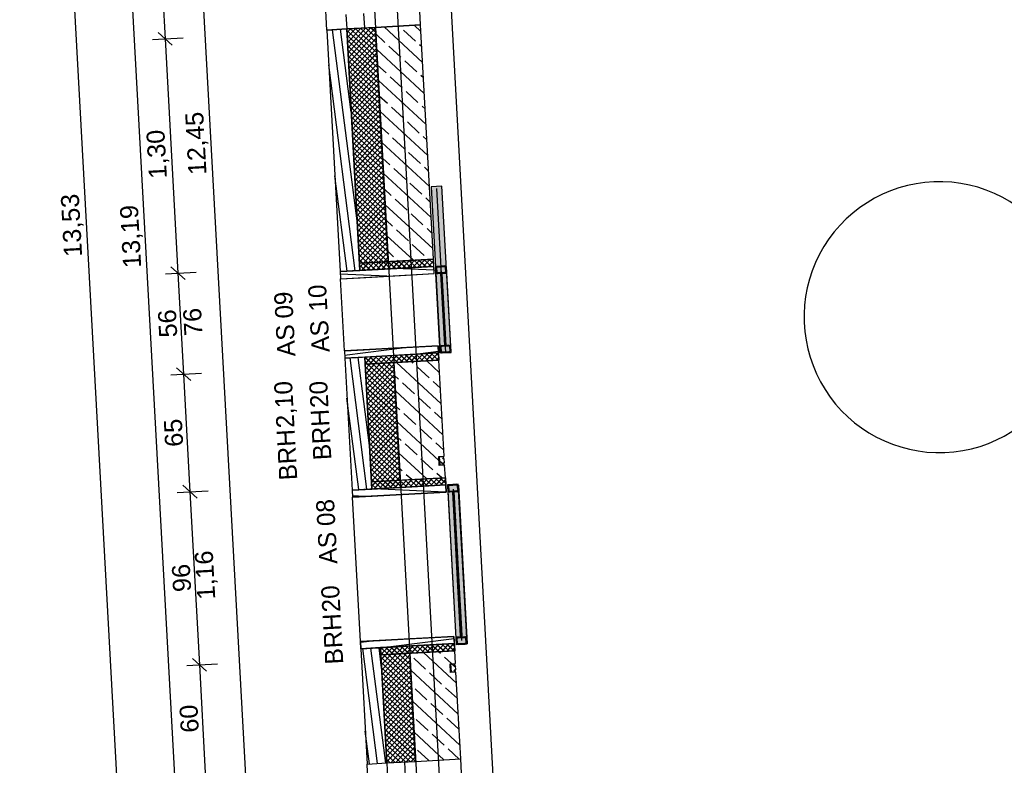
# Model space of a CAD drawing. Extents: x -181 to 1388, y 138 to 979.
# Tile 9 of 82: x 246 to 355, y 585 to 668. Entities that reach past the tile are written whole.
import ezdxf
from ezdxf.lldxf.tags import DXFTag

# ---------------------------------------------------------------- set-up
doc = ezdxf.new("R2010")
doc.units = 0
doc.layers.get('0').update_dxf_attribs({"lineweight": 25})
for name, color, linetype, lineweight, true_color in [('01AFU Allgemein Bemaßung', 7, 'Continuous', 25, 0x848484), ('02 Raster Bemaßung', 7, 'Continuous', 25, 0x848484), ('20 Außenwände', 7, 'Continuous', 25, 0x848484), ('20 Dach Stb-Decke', 7, 'Continuous', 25, 0x848484), ('20 Fundament', 7, 'Continuous', 25, 0x848484), ('20 Platzbedarf Schieber', 7, 'Continuous', 25, 0x848484), ('20 Schieber', 7, 'Continuous', 25, 0x848484), ('A-0', 7, 'Continuous', 25, 0x848484)]:
    doc.layers.add(name, color=color, linetype=linetype, lineweight=lineweight, true_color=true_color)
doc.layers.add('02 Raster Gebäude', color=7, linetype='Continuous', lineweight=25)
doc.styles.get("Standard").update_dxf_attribs({"font": 'arial.ttf'})
tags = doc.linetypes.add('Raster', pattern=[0.2, 0.1, -0.05, 0, -0.05]).pattern_tags.tags
tags[10:11] = [DXFTag(74, 4), DXFTag(75, 0), DXFTag(340, '0'), DXFTag(46, 1.0), DXFTag(50, 0.0), DXFTag(44, 0.0), DXFTag(45, 0.0)]
tags[8:9] = [DXFTag(74, 4), DXFTag(75, 0), DXFTag(340, '0'), DXFTag(46, 1.0), DXFTag(50, 0.0), DXFTag(44, 0.0), DXFTag(45, 0.0)]
tags[6:7] = [DXFTag(74, 4), DXFTag(75, 0), DXFTag(340, '0'), DXFTag(46, 1.0), DXFTag(50, 0.0), DXFTag(44, 0.0), DXFTag(45, 0.0)]
tags[4:5] = [DXFTag(74, 4), DXFTag(75, 0), DXFTag(340, '0'), DXFTag(46, 1.0), DXFTag(50, 0.0), DXFTag(44, 0.0), DXFTag(45, 0.0)]
tags = doc.linetypes.add('Strichlinie eng', pattern=[0.115, 0.075, -0.04]).pattern_tags.tags
tags[6:7] = [DXFTag(74, 4), DXFTag(75, 0), DXFTag(340, '0'), DXFTag(46, 1.0), DXFTag(50, 0.0), DXFTag(44, 0.0), DXFTag(45, 0.0)]
tags[4:5] = [DXFTag(74, 4), DXFTag(75, 0), DXFTag(340, '0'), DXFTag(46, 1.0), DXFTag(50, 0.0), DXFTag(44, 0.0), DXFTag(45, 0.0)]
tags = doc.linetypes.add('Strichpunktx2', pattern=[2, 1, -0.5, 0, -0.5]).pattern_tags.tags
tags[10:11] = [DXFTag(74, 4), DXFTag(75, 0), DXFTag(340, '0'), DXFTag(46, 1.0), DXFTag(50, 0.0), DXFTag(44, 0.0), DXFTag(45, 0.0)]
tags[8:9] = [DXFTag(74, 4), DXFTag(75, 0), DXFTag(340, '0'), DXFTag(46, 1.0), DXFTag(50, 0.0), DXFTag(44, 0.0), DXFTag(45, 0.0)]
tags[6:7] = [DXFTag(74, 4), DXFTag(75, 0), DXFTag(340, '0'), DXFTag(46, 1.0), DXFTag(50, 0.0), DXFTag(44, 0.0), DXFTag(45, 0.0)]
tags[4:5] = [DXFTag(74, 4), DXFTag(75, 0), DXFTag(340, '0'), DXFTag(46, 1.0), DXFTag(50, 0.0), DXFTag(44, 0.0), DXFTag(45, 0.0)]
tags = doc.linetypes.add('Öffnungslinie Tür Fenster', pattern=[0.115, 0.075, -0.04]).pattern_tags.tags
tags[6:7] = [DXFTag(74, 4), DXFTag(75, 0), DXFTag(340, '0'), DXFTag(46, 1.0), DXFTag(50, 0.0), DXFTag(44, 0.0), DXFTag(45, 0.0)]
tags[4:5] = [DXFTag(74, 4), DXFTag(75, 0), DXFTag(340, '0'), DXFTag(46, 1.0), DXFTag(50, 0.0), DXFTag(44, 0.0), DXFTag(45, 0.0)]

# ---------------------------------------------------------------- blocks, each defined once
blk = doc.blocks.new('Referenz-A07F5V09WF')
at = {"layer": '01AFU Allgemein Bemaßung', "lineweight": -2}
for p, q in [((246.26, 780), (261.05, 509.78)), ((267.41, 511.95), (252.99, 775.36)), ((258.56, 735.63), (262.38, 665.74)), ((260.98, 665.66), (264.38, 665.85)), ((263.17, 665.03), (261.59, 666.45)), ((262.38, 665.74), (263.8, 639.78)), ((262.4, 639.7), (265.8, 639.89)), ((264.59, 639.07), (263.01, 640.48)), ((263.8, 639.78), (264.42, 628.59)), ((263.01, 628.52), (266.41, 628.7)), ((265.21, 627.89), (263.63, 629.3)), ((264.42, 628.59), (265.13, 615.57)), ((263.72, 615.5), (267.13, 615.68)), ((265.92, 614.86), (264.34, 616.28)), ((265.13, 615.57), (266.18, 596.4)), ((266.97, 595.69), (265.39, 597.11)), ((264.77, 596.32), (268.17, 596.51)), ((266.18, 596.4), (266.83, 584.42))]:
    blk.add_line(p, q, dxfattribs=at)
at = {"layer": '02 Raster Bemaßung', "lineweight": -2}
blk.add_line((260.64, 778.28), (274.25, 529.66), dxfattribs=at)
at = {"layer": '02 Raster Gebäude', "linetype": 'Raster', "lineweight": -2, "ltscale": 56.250004}
blk.add_line((274.46, 917.89), (311.17, 247.21), dxfattribs=at)
at = {"layer": '20 Außenwände', "lineweight": -2}
for p, q in [((280.3, 666.72), (276.47, 736.61)), ((290.68, 667.29), (286.86, 737.18)), ((282.41, 668.44), (282.5, 666.84)), ((284.49, 666.95), (284.41, 668.55)), ((280.3, 666.72), (282.5, 666.84)), ((283, 657.6), (281.82, 666.8)), ((282.5, 666.84), (284.49, 666.95)), ((282.5, 666.84), (283.92, 640.88)), ((282.52, 666.42), (282.92, 666.86)), ((282.55, 665.85), (283.48, 666.89)), ((282.58, 665.29), (284.05, 666.92)), ((282.61, 664.72), (284.61, 666.95)), ((282.64, 664.16), (285.18, 666.99)), ((282.67, 663.59), (285.69, 666.96)), ((282.89, 666.86), (285.84, 664.21)), ((283.45, 666.89), (285.81, 664.77)), ((284.02, 666.92), (285.78, 665.34)), ((284.49, 666.95), (285.69, 667.01)), ((284.58, 666.95), (285.75, 665.9)), ((285.15, 666.98), (285.72, 666.47)), ((285.69, 667.01), (290.68, 667.29)), ((285.69, 667.01), (287.11, 641.05)), ((290.91, 663.13), (286.65, 667.07)), ((288.36, 667.11), (288.32, 667.16)), ((290.72, 666.57), (289.99, 667.25)), ((292.1, 641.33), (290.68, 667.29)), ((280.3, 666.72), (281.76, 639.96)), ((283.68, 645.29), (280.92, 666.75)), ((282.51, 666.67), (285.88, 663.64)), ((282.54, 666.1), (285.91, 663.08)), ((282.7, 663.03), (285.72, 666.4)), ((282.74, 662.46), (285.76, 665.83)), ((286.74, 665.35), (285.73, 666.28)), ((290.13, 665.49), (288.81, 666.71)), ((282.57, 665.54), (285.94, 662.52)), ((282.6, 664.97), (285.97, 661.95)), ((282.77, 661.9), (285.79, 665.27)), ((282.8, 661.33), (285.82, 664.7)), ((288.5, 663.72), (287.18, 664.94)), ((290.82, 664.85), (290.57, 665.08)), ((282.63, 664.41), (286, 661.39)), ((282.66, 663.84), (286.03, 660.82)), ((282.83, 660.77), (285.85, 664.14)), ((282.86, 660.2), (285.88, 663.57)), ((291.1, 659.7), (285.83, 664.56)), ((283.44, 640.05), (280.51, 662.87)), ((282.69, 663.28), (286.06, 660.26)), ((282.72, 662.71), (286.09, 659.69)), ((282.89, 659.64), (285.91, 663.01)), ((282.92, 659.07), (285.94, 662.44)), ((286.88, 661.96), (285.92, 662.84)), ((290.27, 662.1), (288.94, 663.32)), ((282.75, 662.15), (286.12, 659.13)), ((282.78, 661.58), (286.15, 658.56)), ((282.95, 658.51), (285.97, 661.88)), ((282.98, 657.94), (286, 661.31)), ((288.64, 660.33), (287.32, 661.55)), ((291.01, 661.41), (290.71, 661.69)), ((282.81, 661.02), (286.18, 658)), ((282.85, 660.45), (286.22, 657.43)), ((283.01, 657.38), (286.03, 660.75)), ((291.29, 656.26), (286.01, 661.12)), ((282.88, 659.89), (286.25, 656.87)), ((282.91, 659.32), (286.28, 656.3)), ((283.04, 656.81), (286.06, 660.18)), ((283.08, 656.25), (286.1, 659.62)), ((287.01, 658.57), (286.11, 659.4)), ((290.4, 658.7), (289.08, 659.92)), ((282.94, 658.76), (286.31, 655.74)), ((282.97, 658.19), (286.34, 655.17)), ((283.11, 655.68), (286.13, 659.05)), ((283.14, 655.12), (286.16, 658.49)), ((288.78, 656.94), (287.45, 658.16)), ((291.19, 657.98), (290.85, 658.3)), ((283, 657.63), (286.37, 654.61)), ((283.03, 657.06), (286.4, 654.04)), ((283.17, 654.55), (286.19, 657.93)), ((283.2, 653.99), (286.22, 657.36)), ((291.48, 652.82), (286.2, 657.68)), ((283.06, 656.5), (286.43, 653.48)), ((283.09, 655.93), (286.46, 652.91)), ((283.23, 653.43), (286.25, 656.8)), ((283.26, 652.86), (286.28, 656.23)), ((287.15, 655.18), (286.3, 655.96)), ((290.54, 655.31), (289.22, 656.53)), ((283.12, 655.37), (286.49, 652.35)), ((283.15, 654.8), (286.52, 651.78)), ((283.29, 652.3), (286.31, 655.67)), ((283.32, 651.73), (286.34, 655.1)), ((288.91, 653.55), (287.59, 654.77)), ((291.38, 654.54), (290.98, 654.91)), ((283.19, 654.24), (286.56, 651.22)), ((283.22, 653.67), (286.59, 650.65)), ((283.35, 651.17), (286.37, 654.54)), ((283.38, 650.6), (286.41, 653.97)), ((291.66, 649.38), (286.39, 654.24)), ((283.25, 653.11), (286.62, 650.09)), ((283.42, 650.04), (286.44, 653.41)), ((283.45, 649.47), (286.47, 652.84)), ((290.68, 651.92), (289.36, 653.14)), ((283.28, 652.54), (286.65, 649.52)), ((283.31, 651.98), (286.68, 648.96)), ((283.48, 648.91), (286.5, 652.28)), ((283.51, 648.34), (286.53, 651.71)), ((287.29, 651.78), (286.48, 652.53)), ((291.57, 651.1), (291.12, 651.52)), ((282.54, 640), (281.18, 650.56)), ((283.34, 651.41), (286.71, 648.39)), ((283.37, 650.85), (286.74, 647.83)), ((283.54, 647.78), (286.56, 651.15)), ((283.57, 647.21), (286.59, 650.58)), ((291.85, 645.94), (286.58, 650.81)), ((289.05, 650.16), (287.73, 651.38)), ((283.4, 650.28), (286.77, 647.26)), ((283.43, 649.72), (286.8, 646.7)), ((283.6, 646.65), (286.62, 650.02)), ((283.63, 646.08), (286.65, 649.45)), ((290.82, 648.53), (289.49, 649.75)), ((283.46, 649.16), (286.83, 646.13)), ((283.49, 648.59), (286.86, 645.57)), ((283.66, 645.52), (286.68, 648.89)), ((283.69, 644.95), (286.71, 648.32)), ((287.43, 648.39), (286.67, 649.09)), ((283.53, 648.03), (286.9, 645.01)), ((283.56, 647.46), (286.93, 644.44)), ((283.72, 644.39), (286.75, 647.76)), ((283.76, 643.82), (286.78, 647.19)), ((292.04, 642.51), (286.77, 647.37)), ((289.19, 646.77), (287.87, 647.99)), ((291.76, 647.66), (291.26, 648.12)), ((283.59, 646.9), (286.96, 643.88)), ((283.62, 646.33), (286.99, 643.31)), ((283.79, 643.26), (286.81, 646.63)), ((283.82, 642.69), (286.84, 646.06)), ((290.95, 645.14), (289.63, 646.36)), ((283.65, 645.77), (287.02, 642.75)), ((283.68, 645.2), (287.05, 642.18)), ((283.85, 642.13), (286.87, 645.5)), ((283.88, 641.56), (286.9, 644.93)), ((287.56, 645), (286.86, 645.65)), ((283.71, 644.64), (287.08, 641.62)), ((283.74, 644.07), (287.11, 641.05)), ((283.91, 641), (286.93, 644.37)), ((289.91, 641.21), (286.95, 643.93)), ((289.33, 643.37), (288, 644.6)), ((291.95, 644.22), (291.4, 644.73)), ((283.77, 643.51), (286.55, 641.02)), ((283.8, 642.94), (285.98, 640.99)), ((284.36, 640.9), (286.96, 643.8)), ((284.93, 640.93), (286.99, 643.24)), ((291.09, 641.75), (289.77, 642.97)), ((283.83, 642.38), (285.42, 640.96)), ((283.87, 641.81), (284.85, 640.93)), ((285.49, 640.96), (287.02, 642.67)), ((286.06, 640.99), (287.05, 642.11)), ((287.7, 641.61), (287.05, 642.21)), ((283.9, 641.25), (284.29, 640.9)), ((283.93, 640.68), (284.56, 640.11)), ((283.93, 640.68), (284.56, 640.11)), ((283.94, 640.43), (284.36, 640.9)), ((283.94, 640.43), (284.36, 640.9)), ((284.17, 640.09), (284.93, 640.93)), ((284.17, 640.09), (284.93, 640.93)), ((284.29, 640.9), (285.13, 640.14)), ((284.29, 640.9), (285.13, 640.14)), ((284.74, 640.12), (285.49, 640.96)), ((284.74, 640.12), (285.49, 640.96)), ((284.85, 640.93), (285.69, 640.17)), ((284.85, 640.93), (285.69, 640.17)), ((285.3, 640.15), (286.06, 640.99)), ((285.3, 640.15), (286.06, 640.99)), ((285.42, 640.96), (286.26, 640.2)), ((285.42, 640.96), (286.26, 640.2)), ((285.86, 640.18), (286.62, 641.03)), ((285.86, 640.18), (286.62, 641.03)), ((285.98, 640.99), (286.82, 640.24)), ((285.98, 640.99), (286.82, 640.24)), ((286.43, 640.21), (287.18, 641.06)), ((286.43, 640.21), (287.18, 641.06)), ((286.55, 641.02), (287.39, 640.27)), ((286.55, 641.02), (287.39, 640.27)), ((286.62, 641.03), (287.09, 641.54)), ((286.99, 640.24), (287.75, 641.09)), ((286.99, 640.24), (287.75, 641.09)), ((287.11, 641.05), (287.95, 640.3)), ((287.11, 641.05), (287.95, 640.3)), ((287.56, 640.28), (288.31, 641.12)), ((287.56, 640.28), (288.31, 641.12)), ((287.68, 641.08), (288.52, 640.33)), ((287.68, 641.08), (288.52, 640.33)), ((288.12, 640.31), (288.88, 641.15)), ((288.12, 640.31), (288.88, 641.15)), ((288.24, 641.11), (288.14, 641.2)), ((288.24, 641.11), (289.08, 640.36)), ((288.24, 641.11), (289.08, 640.36)), ((288.69, 640.34), (289.44, 641.18)), ((288.69, 640.34), (289.44, 641.18)), ((288.81, 641.15), (289.65, 640.39)), ((288.81, 641.15), (289.65, 640.39)), ((289.25, 640.37), (290.01, 641.21)), ((289.25, 640.37), (290.01, 641.21)), ((289.37, 641.18), (290.21, 640.42)), ((289.37, 641.18), (290.21, 640.42)), ((289.82, 640.4), (290.57, 641.24)), ((289.82, 640.4), (290.57, 641.24)), ((289.94, 641.21), (290.78, 640.45)), ((289.94, 641.21), (290.78, 640.45)), ((290.38, 640.43), (291.14, 641.27)), ((290.38, 640.43), (291.14, 641.27)), ((290.5, 641.24), (291.34, 640.48)), ((290.5, 641.24), (291.34, 640.48)), ((290.95, 640.46), (291.7, 641.3)), ((290.95, 640.46), (291.7, 641.3)), ((291.07, 641.27), (291.91, 640.51)), ((291.07, 641.27), (291.91, 640.51)), ((291.51, 640.49), (292.11, 641.16)), ((291.51, 640.49), (292.11, 641.16)), ((291.58, 641.3), (291.53, 641.34)), ((291.63, 641.3), (292.13, 640.85)), ((291.63, 641.3), (292.13, 640.85)), ((292.08, 640.52), (292.14, 640.6)), ((292.08, 640.52), (292.14, 640.6)), ((292.19, 639.73), (292.1, 641.33)), ((286.94, 639.44), (281.78, 639.68)), ((286.94, 639.44), (281.78, 639.68)), ((283.96, 640.12), (284, 640.08)), ((283.96, 640.12), (284, 640.08)), ((287.2, 639.45), (292.19, 639.73)), ((292.17, 640.1), (287.92, 640.3)), ((292.17, 640.1), (287.92, 640.3)), ((281.81, 639.16), (284, 639.28)), ((282.25, 631.17), (281.81, 639.16)), ((284, 639.28), (287.2, 639.45)), ((282.25, 631.17), (284.44, 631.29)), ((289.23, 631.55), (282.27, 630.66)), ((289.23, 631.55), (282.27, 630.66)), ((284.44, 631.29), (287.64, 631.47)), ((287.64, 631.47), (292.63, 631.74)), ((288.48, 629.91), (289.23, 630.75)), ((288.48, 629.91), (289.23, 630.75)), ((289.04, 629.94), (289.8, 630.78)), ((289.04, 629.94), (289.8, 630.78)), ((289.59, 630.77), (290.43, 630.02)), ((289.59, 630.77), (290.43, 630.02)), ((289.6, 629.97), (290.36, 630.81)), ((289.6, 629.97), (290.36, 630.81)), ((290.16, 630.8), (291, 630.05)), ((290.16, 630.8), (291, 630.05)), ((290.17, 630), (290.92, 630.85)), ((290.17, 630), (290.92, 630.85)), ((292.67, 631.09), (290.67, 630.83)), ((292.67, 631.09), (290.67, 630.83)), ((290.72, 630.83), (291.56, 630.08)), ((290.72, 630.83), (291.56, 630.08)), ((290.73, 630.03), (291.49, 630.88)), ((290.73, 630.03), (291.49, 630.88)), ((291.29, 630.87), (292.13, 630.11)), ((291.29, 630.87), (292.13, 630.11)), ((291.3, 630.06), (292.05, 630.91)), ((291.3, 630.06), (292.05, 630.91)), ((291.85, 630.9), (292.69, 630.14)), ((291.85, 630.9), (292.69, 630.14)), ((291.86, 630.1), (292.62, 630.94)), ((291.86, 630.1), (292.62, 630.94)), ((292.42, 630.93), (292.69, 630.68)), ((292.42, 630.93), (292.69, 630.68)), ((292.63, 631.74), (292.72, 630.14)), ((282.29, 630.37), (283.09, 615.75)), ((284.74, 615.84), (282.87, 630.4)), ((285.02, 620.68), (283.77, 630.45)), ((284.5, 630.27), (284.71, 630.51)), ((284.5, 630.27), (284.71, 630.51)), ((284.51, 630.49), (285.35, 629.74)), ((284.51, 630.49), (285.35, 629.74)), ((284.52, 629.95), (284.79, 629.71)), ((284.52, 629.95), (284.79, 629.71)), ((284.53, 629.7), (285.28, 630.54)), ((284.53, 629.7), (285.28, 630.54)), ((284.53, 629.69), (285.24, 616.67)), ((284.56, 629.14), (285.09, 629.72)), ((284.59, 628.57), (285.65, 629.76)), ((284.62, 628.01), (286.22, 629.79)), ((284.65, 627.44), (286.78, 629.82)), ((284.68, 626.88), (287.35, 629.85)), ((284.71, 626.31), (287.73, 629.68)), ((284.79, 629.71), (287.89, 626.93)), ((285.07, 630.53), (285.92, 629.77)), ((285.07, 630.53), (285.92, 629.77)), ((285.09, 629.72), (285.84, 630.57)), ((285.09, 629.72), (285.84, 630.57)), ((285.35, 629.74), (287.85, 627.5)), ((285.64, 630.56), (286.48, 629.8)), ((285.64, 630.56), (286.48, 629.8)), ((285.65, 629.76), (286.41, 630.6)), ((285.65, 629.76), (286.41, 630.6)), ((285.92, 629.77), (287.82, 628.06)), ((286.2, 630.59), (287.04, 629.83)), ((286.2, 630.59), (287.04, 629.83)), ((286.22, 629.79), (286.97, 630.63)), ((286.22, 629.79), (286.97, 630.63)), ((286.48, 629.8), (287.79, 628.62)), ((286.77, 630.62), (287.61, 629.86)), ((286.77, 630.62), (287.61, 629.86)), ((286.78, 629.82), (287.54, 630.66)), ((286.78, 629.82), (287.54, 630.66)), ((287.04, 629.83), (287.76, 629.19)), ((287.33, 630.65), (288.17, 629.89)), ((287.33, 630.65), (288.17, 629.89)), ((287.35, 629.85), (288.1, 630.69)), ((287.35, 629.85), (288.1, 630.69)), ((287.61, 629.86), (287.73, 629.75)), ((287.72, 629.87), (288.44, 616.85)), ((287.9, 630.68), (288.74, 629.92)), ((287.9, 630.68), (288.74, 629.92)), ((287.91, 629.88), (288.67, 630.72)), ((287.91, 629.88), (288.67, 630.72)), ((292.98, 625.31), (288.02, 629.89)), ((288.46, 630.71), (289.3, 629.96)), ((288.46, 630.71), (289.3, 629.96)), ((289.03, 630.74), (289.87, 629.99)), ((289.03, 630.74), (289.87, 629.99)), ((289.88, 629.81), (289.7, 629.98)), ((292.79, 628.75), (291.37, 630.07)), ((292.43, 630.13), (292.7, 630.43)), ((292.43, 630.13), (292.7, 630.43)), ((293.3, 619.5), (292.72, 630.14)), ((284.55, 629.39), (287.92, 626.37)), ((284.58, 628.82), (287.95, 625.8)), ((284.75, 625.75), (287.77, 629.12)), ((291.64, 628.18), (290.32, 629.4)), ((284.61, 628.26), (287.98, 625.24)), ((284.64, 627.69), (288.01, 624.67)), ((284.78, 625.18), (287.8, 628.55)), ((284.81, 624.62), (287.83, 627.99)), ((288.25, 628.05), (287.8, 628.46)), ((290.01, 626.42), (288.69, 627.64)), ((292.89, 627.03), (292.08, 627.78)), ((284.67, 627.13), (288.04, 624.11)), ((284.7, 626.56), (288.07, 623.54)), ((284.84, 624.05), (287.86, 627.42)), ((284.87, 623.49), (287.89, 626.86)), ((293.17, 621.88), (287.9, 626.74)), ((283.84, 615.8), (282.53, 625.95)), ((284.73, 626), (288.1, 622.98)), ((284.76, 625.43), (288.13, 622.41)), ((284.9, 622.92), (287.92, 626.29)), ((284.93, 622.36), (287.95, 625.73)), ((291.78, 624.79), (290.46, 626.01)), ((284.79, 624.87), (288.16, 621.85)), ((284.82, 624.3), (288.19, 621.28)), ((284.96, 621.79), (287.98, 625.16)), ((284.99, 621.23), (288.01, 624.6)), ((288.39, 624.65), (287.99, 625.02)), ((290.15, 623.03), (288.83, 624.25)), ((293.08, 623.6), (292.22, 624.38)), ((284.86, 623.74), (288.23, 620.72)), ((284.89, 623.17), (288.26, 620.15)), ((285.02, 620.66), (288.04, 624.03)), ((285.05, 620.1), (288.07, 623.47)), ((292.72, 619.02), (288.08, 623.3)), ((284.92, 622.61), (288.29, 619.59)), ((284.95, 622.04), (288.32, 619.02)), ((285.09, 619.53), (288.11, 622.9)), ((285.12, 618.97), (288.14, 622.34)), ((291.92, 621.4), (290.59, 622.62)), ((284.98, 621.48), (288.35, 618.46)), ((285.15, 618.41), (288.17, 621.78)), ((285.18, 617.84), (288.2, 621.21)), ((288.52, 621.26), (288.18, 621.58)), ((293.26, 620.16), (292.36, 620.99)), ((285.01, 620.91), (288.38, 617.89)), ((285.04, 620.35), (288.41, 617.33)), ((285.21, 617.28), (288.23, 620.65)), ((285.24, 616.71), (288.26, 620.08)), ((291.37, 617.01), (288.27, 619.86)), ((290.29, 619.64), (288.97, 620.86)), ((285.07, 619.78), (288.35, 616.84)), ((285.1, 619.22), (287.79, 616.81)), ((285.77, 616.7), (288.29, 619.52)), ((286.33, 616.73), (288.32, 618.95)), ((292.05, 618.01), (290.73, 619.23)), ((293.21, 618.57), (292.79, 618.96)), ((293.34, 618.78), (293.31, 619.23)), ((285.13, 618.65), (287.22, 616.78)), ((285.16, 618.09), (286.66, 616.75)), ((286.9, 616.76), (288.35, 618.39)), ((287.46, 616.8), (288.38, 617.82)), ((288.66, 617.87), (288.37, 618.14)), ((293.36, 618.44), (293.27, 618.52)), ((293.43, 617.12), (293.35, 618.52)), ((285.2, 617.52), (286.09, 616.72)), ((285.23, 616.96), (285.53, 616.69)), ((285.24, 616.67), (288.44, 616.85)), ((285.24, 616.67), (285.29, 615.87)), ((285.27, 616.15), (285.77, 616.7)), ((285.53, 616.69), (286.37, 615.93)), ((285.58, 615.89), (286.33, 616.73)), ((286.09, 616.72), (286.94, 615.96)), ((286.14, 615.92), (286.9, 616.76)), ((286.66, 616.75), (287.5, 616)), ((286.71, 615.95), (287.46, 616.8)), ((287.22, 616.78), (288.06, 616.03)), ((287.27, 615.98), (288.03, 616.83)), ((287.79, 616.81), (288.63, 616.06)), ((287.84, 616.01), (288.59, 616.86)), ((288.03, 616.83), (288.41, 617.26)), ((288.35, 616.84), (289.19, 616.09)), ((288.4, 616.05), (289.16, 616.89)), ((288.44, 616.85), (293.43, 617.12)), ((288.92, 616.87), (289.76, 616.12)), ((288.97, 616.08), (289.72, 616.92)), ((289.7, 616.92), (289.1, 617.46)), ((289.48, 616.91), (290.32, 616.15)), ((289.53, 616.11), (290.29, 616.95)), ((290.05, 616.94), (290.89, 616.18)), ((290.1, 616.14), (290.85, 616.98)), ((290.61, 616.97), (291.45, 616.21)), ((290.66, 616.17), (291.42, 617.01)), ((291.18, 617), (292.02, 616.24)), ((291.23, 616.2), (291.98, 617.04)), ((291.74, 617.03), (292.58, 616.27)), ((291.79, 616.23), (292.55, 617.07)), ((292.31, 617.06), (293.15, 616.31)), ((292.36, 616.26), (293.11, 617.1)), ((293.04, 617.1), (292.49, 617.6)), ((292.87, 617.09), (293.46, 616.56)), ((292.92, 616.29), (293.44, 616.87)), ((293.43, 617.12), (293.47, 616.32)), ((293.52, 615.52), (293.43, 617.12)), ((283.09, 615.75), (283.13, 614.96)), ((293.52, 615.52), (283.13, 614.96)), ((285.26, 616.39), (285.81, 615.9)), ((293.47, 616.32), (285.29, 615.87)), ((293.4, 615.52), (285.51, 615.89)), ((288.52, 615.25), (293.52, 615.52)), ((293.47, 616.32), (293.52, 615.52)), ((284.52, 615.03), (283.12, 615.1)), ((283.13, 614.96), (285.33, 615.08)), ((285.33, 615.08), (288.52, 615.25)), ((294.39, 599.55), (284.01, 598.98)), ((284.01, 598.98), (286.2, 599.1)), ((286.2, 599.1), (289.4, 599.27)), ((294.41, 599.29), (287.11, 598.35)), ((289.4, 599.27), (294.39, 599.55)), ((294.39, 599.55), (294.48, 597.95)), ((294.44, 598.75), (294.39, 599.55)), ((285.67, 599.07), (284.01, 598.86)), ((284.05, 598.18), (284.01, 598.98)), ((284.05, 598.18), (284.75, 585.4)), ((285.92, 585.46), (284.28, 598.19)), ((286.82, 585.51), (285.18, 598.24)), ((286.37, 596.07), (286.08, 598.29)), ((294.44, 598.75), (286.25, 598.3)), ((286.29, 597.5), (286.25, 598.3)), ((286.26, 598.07), (286.48, 598.31)), ((286.27, 598.3), (287.11, 597.55)), ((286.29, 597.51), (287.04, 598.34)), ((286.83, 598.33), (287.67, 597.58)), ((286.85, 597.53), (287.61, 598.38)), ((287.4, 598.36), (288.24, 597.61)), ((287.42, 597.56), (288.17, 598.41)), ((287.96, 598.39), (288.8, 597.64)), ((287.98, 597.59), (288.74, 598.44)), ((288.53, 598.43), (289.37, 597.67)), ((288.55, 597.63), (289.3, 598.47)), ((289.09, 598.46), (289.93, 597.7)), ((289.11, 597.66), (289.87, 598.5)), ((289.66, 598.49), (290.5, 597.73)), ((289.68, 597.69), (290.43, 598.53)), ((290.22, 598.52), (291.06, 597.76)), ((290.24, 597.72), (291, 598.56)), ((290.78, 598.55), (291.63, 597.79)), ((290.81, 597.75), (291.56, 598.59)), ((291.35, 598.58), (292.19, 597.83)), ((291.37, 597.78), (292.13, 598.62)), ((291.91, 598.61), (292.76, 597.86)), ((291.94, 597.81), (292.69, 598.65)), ((292.48, 598.64), (293.32, 597.89)), ((292.5, 597.84), (293.26, 598.68)), ((293.04, 598.67), (293.89, 597.92)), ((293.07, 597.87), (293.82, 598.72)), ((293.61, 598.7), (294.45, 597.95)), ((293.63, 597.9), (294.39, 598.75)), ((294.17, 598.73), (294.45, 598.49)), ((294.2, 597.93), (294.46, 598.23)), ((294.48, 597.95), (294.44, 598.75)), ((286.28, 597.75), (286.54, 597.52)), ((286.29, 597.5), (289.49, 597.68)), ((286.29, 597.5), (286.95, 585.52)), ((286.31, 597.19), (289.68, 594.17)), ((286.32, 596.94), (286.85, 597.53)), ((286.35, 596.38), (287.42, 597.56)), ((286.38, 595.81), (287.98, 597.59)), ((286.41, 595.25), (288.55, 597.63)), ((286.45, 594.68), (289.11, 597.66)), ((286.48, 594.12), (289.5, 597.49)), ((286.51, 593.55), (289.53, 596.92)), ((286.54, 597.52), (289.65, 594.73)), ((287.11, 597.55), (289.62, 595.3)), ((287.67, 597.58), (289.59, 595.86)), ((288.24, 597.61), (289.55, 596.43)), ((288.8, 597.64), (289.52, 596.99)), ((289.37, 597.67), (289.49, 597.56)), ((289.49, 597.68), (294.48, 597.95)), ((289.49, 597.68), (290.14, 585.7)), ((291.25, 595.9), (289.93, 597.12)), ((294.67, 594.37), (291, 597.76)), ((292.88, 597.66), (292.67, 597.85)), ((294.11, 596.53), (293.32, 597.25)), ((294.49, 597.81), (294.34, 597.94)), ((294.56, 596.55), (294.48, 597.95)), ((286.34, 596.63), (289.71, 593.6)), ((286.37, 596.06), (289.74, 593.04)), ((286.54, 592.99), (289.56, 596.36)), ((294.58, 596.09), (294.16, 596.47)), ((294.59, 595.84), (294.57, 596.29)), ((286.4, 595.5), (289.77, 592.48)), ((286.43, 594.93), (289.8, 591.91)), ((286.57, 592.42), (289.59, 595.79)), ((286.6, 591.86), (289.62, 595.23)), ((294.86, 590.93), (289.59, 595.8)), ((293.02, 594.27), (291.69, 595.49)), ((295.13, 585.97), (294.61, 595.57)), ((286.46, 594.37), (289.83, 591.35)), ((286.49, 593.8), (289.86, 590.78)), ((286.63, 591.29), (289.65, 594.66)), ((286.66, 590.73), (289.68, 594.1)), ((291.39, 592.5), (290.07, 593.73)), ((294.77, 592.65), (293.46, 593.86)), ((286.52, 593.24), (289.89, 590.22)), ((286.56, 592.67), (289.93, 589.65)), ((286.69, 590.16), (289.71, 593.53)), ((286.72, 589.6), (289.74, 592.97)), ((286.59, 592.11), (289.96, 589.09)), ((286.62, 591.54), (289.99, 588.52)), ((286.75, 589.03), (289.78, 592.4)), ((286.79, 588.47), (289.81, 591.84)), ((295.05, 587.5), (289.78, 592.36)), ((293.15, 590.88), (291.83, 592.1)), ((286.65, 590.98), (290.02, 587.96)), ((286.68, 590.41), (290.05, 587.39)), ((286.82, 587.9), (289.84, 591.27)), ((286.85, 587.34), (289.87, 590.71)), ((294.92, 589.25), (293.59, 590.47)), ((286.71, 589.85), (290.08, 586.83)), ((286.74, 589.28), (290.11, 586.26)), ((286.88, 586.77), (289.9, 590.14)), ((286.91, 586.21), (289.93, 589.58)), ((291.53, 589.11), (290.2, 590.33)), ((285.02, 585.41), (284.55, 589.04)), ((286.77, 588.72), (290.14, 585.7)), ((286.94, 585.64), (289.96, 589.01)), ((287.39, 585.54), (289.99, 588.45)), ((293.28, 585.87), (289.97, 588.92)), ((293.29, 587.49), (291.97, 588.71)), ((286.8, 588.15), (289.58, 585.66)), ((286.83, 587.59), (289.01, 585.63)), ((287.95, 585.58), (290.02, 587.88)), ((288.52, 585.61), (290.05, 587.32)), ((286.86, 587.02), (288.45, 585.6)), ((286.9, 586.46), (287.88, 585.57)), ((289.08, 585.64), (290.08, 586.76)), ((289.65, 585.67), (290.12, 586.19)), ((291.61, 585.78), (290.34, 586.94)), ((294.95, 585.96), (293.73, 587.08)), ((284.75, 585.4), (286.95, 585.52)), ((286.94, 545.46), (284.75, 585.4)), ((286.93, 585.89), (287.32, 585.54)), ((286.95, 585.52), (288.94, 585.63)), ((286.95, 585.52), (287.03, 583.92)), ((288.94, 585.63), (290.14, 585.7)), ((289.03, 584.03), (288.94, 585.63)), ((290.14, 585.7), (295.13, 585.97)), ((297.32, 546.03), (295.13, 585.97))]:
    blk.add_line(p, q, dxfattribs=at)
at = {"layer": '20 Außenwände', "linetype": 'Öffnungslinie Tür Fenster', "lineweight": -2, "ltscale": 56.250004}
for p, q in [((292.19, 639.73), (292.1, 641.33)), ((287.2, 639.45), (292.19, 639.73)), ((281.81, 639.16), (284, 639.28)), ((284, 639.28), (287.2, 639.45)), ((282.25, 631.17), (284.44, 631.29)), ((284.44, 631.29), (287.64, 631.47)), ((287.64, 631.47), (292.63, 631.74)), ((292.63, 631.74), (292.72, 630.14)), ((293.52, 615.52), (293.43, 617.12)), ((288.52, 615.25), (293.52, 615.52)), ((283.13, 614.96), (285.33, 615.08)), ((285.33, 615.08), (288.52, 615.25)), ((284.01, 598.98), (286.2, 599.1)), ((286.2, 599.1), (289.4, 599.27)), ((289.4, 599.27), (294.39, 599.55)), ((294.39, 599.55), (294.48, 597.95))]:
    blk.add_line(p, q, dxfattribs=at)
at = {"layer": '20 Außenwände', "linetype": 'Öffnungslinie Tür Fenster', "lineweight": -2, "ltscale": 109.375}
for p, q in [((282.25, 631.17), (281.81, 639.16)), ((284.01, 598.98), (283.13, 614.96))]:
    blk.add_line(p, q, dxfattribs=at)
at = {"layer": '20 Dach Stb-Decke', "linetype": 'Öffnungslinie Tür Fenster', "lineweight": -2, "ltscale": 56.250004}
blk.add_line((279.41, 781.81), (294.2, 511.59), dxfattribs=at)
for major_axis in [(-0.61, 14.99), (0.61, -14.99)]:
    blk.add_ellipse((348.19, 634.91), major_axis=major_axis, ratio=1, start_param=0, end_param=3.141593, dxfattribs=at)
at = {"layer": '20 Fundament', "linetype": 'Öffnungslinie Tür Fenster', "lineweight": -2, "ltscale": 56.250004}
blk.add_line((302.52, 515.15), (288.36, 773.79), dxfattribs=at)
at = {"layer": '20 Platzbedarf Schieber', "linetype": 'Strichlinie eng', "lineweight": -2, "ltscale": 56.250004}
for p, q in [((293.06, 649.41), (291.87, 649.35)), ((291.87, 649.35), (292.87, 630.94)), ((294.07, 631), (293.06, 649.41)), ((292.87, 630.94), (294.07, 631)), ((294.87, 616.4), (293.67, 616.34)), ((293.67, 616.34), (294.64, 598.65)), ((295.84, 598.71), (294.87, 616.4)), ((294.64, 598.65), (295.84, 598.71))]:
    blk.add_line(p, q, dxfattribs=at)
at = {"layer": '20 Platzbedarf Schieber', "lineweight": -2}
for points in [[(292.87, 630.94), (291.87, 649.35), (292.87, 649.4)], [(292.87, 630.94), (291.87, 649.35), (292.87, 649.4)], [(293.06, 630.95), (292.87, 649.4), (293.06, 649.41)], [(293.06, 630.95), (292.87, 649.4), (293.06, 649.41)], [(292.87, 630.94), (292.87, 649.4), (293.06, 630.95)], [(292.87, 630.94), (292.87, 649.4), (293.06, 630.95)], [(293.06, 630.95), (293.06, 649.41), (294.07, 631)], [(293.06, 630.95), (293.06, 649.41), (294.07, 631)], [(294.64, 598.65), (293.67, 616.34), (294.64, 616.39)], [(294.87, 598.66), (294.64, 616.39), (294.87, 616.4)], [(294.64, 598.65), (294.64, 616.39), (294.87, 598.66)], [(294.87, 598.66), (294.87, 616.4), (295.84, 598.71)]]:
    blk.add_solid(points, dxfattribs=at)
at = {"layer": '20 Schieber', "linetype": 'Strichpunktx2', "lineweight": -2, "ltscale": 56.250004}
for p, q in [((293.47, 630.97), (292.48, 649.17)), ((293.45, 631.37), (292.98, 640.06)), ((294.3, 615.85), (295.22, 599.08))]:
    blk.add_line(p, q, dxfattribs=at)
at = {"layer": '20 Schieber', "lineweight": -2}
for p, q in [((293.35, 640.58), (292.55, 640.53)), ((293.55, 640.49), (292.35, 640.42)), ((292.87, 630.94), (292.35, 640.42)), ((292.36, 640.32), (292.38, 639.92)), ((292.46, 640.33), (292.48, 639.93)), ((293.35, 640.48), (292.55, 640.43)), ((292.59, 639.84), (293.39, 639.88)), ((292.59, 639.74), (293.39, 639.78)), ((293.09, 639.76), (292.89, 639.75)), ((292.89, 639.75), (293.33, 631.76)), ((293.53, 631.78), (293.09, 639.76)), ((293.48, 639.98), (293.46, 640.38)), ((294.07, 631), (293.55, 640.49)), ((293.58, 639.99), (293.56, 640.39)), ((292.84, 631.54), (292.86, 631.14)), ((292.87, 630.94), (294.07, 631)), ((292.94, 631.54), (292.96, 631.14)), ((293.83, 631.79), (293.03, 631.75)), ((293.83, 631.69), (293.04, 631.65)), ((293.07, 631.05), (293.87, 631.09)), ((293.07, 630.95), (293.87, 630.99)), ((293.33, 631.76), (293.53, 631.78)), ((293.96, 631.2), (293.94, 631.6)), ((294.06, 631.2), (294.04, 631.6)), ((294.88, 616.29), (293.68, 616.22)), ((293.68, 616.22), (294.64, 598.65)), ((293.68, 616.14), (293.71, 615.74)), ((293.78, 616.14), (293.81, 615.74)), ((294.67, 616.39), (293.87, 616.35)), ((294.68, 616.29), (293.88, 616.25)), ((293.91, 615.65), (294.71, 615.69)), ((293.92, 615.55), (294.72, 615.59)), ((294.42, 615.58), (294.22, 615.57)), ((294.22, 615.57), (295.09, 599.59)), ((295.29, 599.6), (294.42, 615.58)), ((294.8, 615.8), (294.78, 616.2)), ((294.88, 616.29), (295.84, 598.71)), ((294.9, 615.8), (294.88, 616.2)), ((294.43, 615.28), (294.24, 615.07)), ((294.47, 614.58), (294.28, 614.38)), ((294.55, 613.19), (294.36, 612.98)), ((294.58, 612.49), (294.4, 612.29)), ((294.66, 611.1), (294.47, 610.89)), ((294.7, 610.4), (294.51, 610.2)), ((294.77, 609.01), (294.59, 608.81)), ((294.81, 608.31), (294.62, 608.11)), ((294.89, 606.92), (294.7, 606.72)), ((294.93, 606.23), (294.74, 606.02)), ((295, 604.83), (294.81, 604.63)), ((295.04, 604.14), (294.85, 603.93)), ((295.12, 602.74), (294.93, 602.54)), ((295.16, 602.05), (294.97, 601.84)), ((295.23, 600.66), (295.04, 600.45)), ((294.61, 599.25), (294.63, 598.85)), ((294.71, 599.25), (294.73, 598.85)), ((295.6, 599.5), (294.8, 599.46)), ((295.6, 599.4), (294.8, 599.36)), ((295.27, 599.96), (295.08, 599.75)), ((295.09, 599.59), (295.29, 599.6)), ((295.73, 598.91), (295.71, 599.31)), ((295.83, 598.91), (295.81, 599.31)), ((294.64, 598.65), (295.84, 598.71)), ((294.84, 598.76), (295.63, 598.8)), ((294.84, 598.66), (295.64, 598.7))]:
    blk.add_line(p, q, dxfattribs=at)
at = {"layer": '20 Schieber', "linetype": 'Strichlinie eng', "lineweight": -2, "ltscale": 56.250004}
for p, q in [((293.09, 639.76), (292.89, 639.75)), ((292.89, 639.75), (293.33, 631.76)), ((293.53, 631.78), (293.09, 639.76)), ((293.33, 631.76), (293.53, 631.78))]:
    blk.add_line(p, q, dxfattribs=at)
at = {"layer": '20 Schieber', "linetype": 'ByBlock', "lineweight": -2, "ltscale": 56.250004}
for p, q in [((293.48, 639.98), (293.48, 639.98)), ((293.48, 639.98), (293.48, 639.98)), ((293.58, 639.99), (293.58, 639.99)), ((293.58, 639.99), (293.58, 639.99)), ((293.96, 631.2), (293.96, 631.2)), ((293.96, 631.2), (293.96, 631.2)), ((294.06, 631.2), (294.06, 631.2)), ((294.06, 631.2), (294.06, 631.2)), ((293.68, 616.14), (293.68, 616.14)), ((293.78, 616.14), (293.78, 616.14)), ((294.61, 599.25), (294.61, 599.25)), ((294.71, 599.25), (294.71, 599.25))]:
    blk.add_line(p, q, dxfattribs=at)
at = {"layer": '20 Schieber', "lineweight": -2}
for centre, major_axis in [((293.36, 640.38), (0.2, 0.011)), ((292.56, 640.33), (-0.011, 0.2)), ((292.58, 639.94), (-0.2, -0.011)), ((292.56, 640.33), (-0.0055, 0.0999)), ((292.58, 639.94), (-0.0999, -0.0055)), ((293.36, 640.38), (0.0999, 0.0055)), ((293.38, 639.98), (0.011, -0.2)), ((293.38, 639.98), (0.0055, -0.0999)), ((293.04, 631.55), (-0.011, 0.2)), ((293.06, 631.15), (-0.2, -0.011)), ((293.04, 631.55), (-0.0055, 0.0999)), ((293.06, 631.15), (-0.0999, -0.0055)), ((293.84, 631.59), (0.2, 0.011)), ((293.84, 631.59), (0.0999, 0.0055)), ((293.86, 631.19), (0.0055, -0.0999)), ((293.86, 631.19), (0.011, -0.2)), ((293.88, 616.15), (-0.011, 0.2)), ((293.91, 615.75), (-0.2, -0.011)), ((293.88, 616.15), (-0.0055, 0.0999)), ((293.91, 615.75), (-0.0999, -0.0055)), ((294.68, 616.19), (0.2, 0.011)), ((294.68, 616.19), (0.0999, 0.0055)), ((294.7, 615.79), (0.0055, -0.0999)), ((294.7, 615.79), (0.011, -0.2)), ((294.81, 599.26), (-0.011, 0.2)), ((294.81, 599.26), (-0.0055, 0.0999)), ((295.61, 599.3), (0.2, 0.011)), ((295.61, 599.3), (0.0999, 0.0055)), ((294.83, 598.86), (-0.2, -0.011)), ((294.83, 598.86), (-0.0999, -0.0055)), ((295.63, 598.9), (0.0055, -0.0999)), ((295.63, 598.9), (0.011, -0.2))]:
    blk.add_ellipse(centre, major_axis=major_axis, ratio=1, start_param=0, end_param=1.570796, dxfattribs=at)
at = {"layer": 'A-0', "linetype": 'Continuous', "lineweight": -2, "ltscale": 312.5}
for p, q in [((282.5, 666.84), (280.3, 666.72)), ((285.69, 667.01), (282.5, 666.84)), ((283.96, 640.08), (282.5, 666.84)), ((282.5, 666.84), (283.92, 640.88)), ((290.68, 667.29), (285.69, 667.01)), ((285.69, 667.01), (287.11, 641.05)), ((287.11, 641.05), (285.69, 667.01)), ((292.1, 641.33), (290.68, 667.29)), ((280.3, 666.72), (281.76, 639.96)), ((293.06, 649.41), (291.87, 649.35)), ((293.06, 649.41), (291.87, 649.35)), ((291.87, 649.35), (292.87, 630.94)), ((291.87, 649.35), (292.87, 630.94)), ((294.07, 631), (293.06, 649.41)), ((294.07, 631), (293.06, 649.41)), ((292.1, 641.33), (283.92, 640.88)), ((292.1, 641.33), (283.92, 640.88)), ((283.92, 640.88), (287.11, 641.05)), ((283.92, 640.88), (283.96, 640.08)), ((283.92, 640.88), (283.96, 640.08)), ((287.11, 641.05), (292.1, 641.33)), ((292.15, 640.53), (292.1, 641.33)), ((292.15, 640.53), (292.1, 641.33)), ((292.15, 640.53), (281.76, 639.96)), ((292.15, 640.53), (281.76, 639.96)), ((281.76, 639.96), (283.96, 640.08)), ((281.76, 639.96), (281.81, 639.16)), ((281.76, 639.96), (281.81, 639.16)), ((281.81, 639.16), (292.19, 639.73)), ((281.81, 639.16), (292.19, 639.73)), ((283.96, 640.08), (292.15, 640.53)), ((283.96, 640.08), (292.15, 640.53)), ((292.19, 639.73), (292.15, 640.53)), ((292.19, 639.73), (292.15, 640.53)), ((292.63, 631.74), (282.25, 631.17)), ((292.63, 631.74), (282.25, 631.17)), ((282.25, 631.17), (282.29, 630.37)), ((282.25, 631.17), (282.29, 630.37)), ((282.29, 630.37), (292.67, 630.94)), ((282.29, 630.37), (292.67, 630.94)), ((292.67, 630.94), (284.49, 630.49)), ((292.67, 630.94), (284.49, 630.49)), ((292.67, 630.94), (292.63, 631.74)), ((292.67, 630.94), (292.63, 631.74)), ((292.72, 630.14), (292.67, 630.94)), ((292.72, 630.14), (292.67, 630.94)), ((292.87, 630.94), (294.07, 631)), ((292.87, 630.94), (294.07, 631)), ((284.49, 630.49), (282.29, 630.37)), ((282.29, 630.37), (283.09, 615.75)), ((284.49, 630.49), (284.53, 629.69)), ((284.49, 630.49), (284.53, 629.69)), ((285.29, 615.87), (284.49, 630.49)), ((284.53, 629.69), (292.72, 630.14)), ((284.53, 629.69), (292.72, 630.14)), ((287.72, 629.87), (284.53, 629.69)), ((284.53, 629.69), (285.24, 616.67)), ((292.72, 630.14), (287.72, 629.87)), ((288.44, 616.85), (287.72, 629.87)), ((287.72, 629.87), (288.44, 616.85)), ((293.3, 619.5), (292.72, 630.14)), ((292.7, 619.47), (293.3, 619.5)), ((292.75, 618.49), (292.7, 619.47)), ((293.25, 619.44), (292.76, 619.41)), ((292.76, 619.41), (292.81, 618.55)), ((293.14, 619.22), (293.25, 619.44)), ((293.31, 619.23), (293.14, 619.22)), ((293.17, 618.77), (293.34, 618.78)), ((293.3, 618.58), (293.17, 618.77)), ((293.34, 618.78), (293.31, 619.23)), ((293.35, 618.52), (292.75, 618.49)), ((292.81, 618.55), (293.3, 618.58)), ((293.43, 617.12), (293.35, 618.52)), ((293.43, 617.12), (285.24, 616.67)), ((285.24, 616.67), (288.44, 616.85)), ((285.24, 616.67), (285.29, 615.87)), ((288.44, 616.85), (293.43, 617.12)), ((293.47, 616.32), (293.43, 617.12)), ((293.47, 616.32), (283.09, 615.75)), ((283.09, 615.75), (285.29, 615.87)), ((283.09, 615.75), (283.13, 614.96)), ((283.13, 614.96), (293.52, 615.52)), ((285.29, 615.87), (293.47, 616.32)), ((293.52, 615.52), (293.47, 616.32)), ((294.87, 616.4), (293.67, 616.34)), ((293.67, 616.34), (294.64, 598.65)), ((294.42, 615.58), (294.22, 615.57)), ((294.22, 615.57), (295.09, 599.59)), ((295.29, 599.6), (294.42, 615.58)), ((295.84, 598.71), (294.87, 616.4)), ((294.39, 599.55), (284.01, 598.98)), ((294.44, 598.75), (294.39, 599.55)), ((295.09, 599.59), (295.29, 599.6)), ((284.01, 598.98), (284.05, 598.18)), ((284.05, 598.18), (294.44, 598.75)), ((286.25, 598.3), (284.05, 598.18)), ((284.05, 598.18), (284.75, 585.4)), ((294.44, 598.75), (286.25, 598.3)), ((286.25, 598.3), (286.29, 597.5)), ((286.95, 585.52), (286.25, 598.3)), ((294.48, 597.95), (294.44, 598.75)), ((294.64, 598.65), (295.84, 598.71)), ((286.29, 597.5), (294.48, 597.95)), ((289.49, 597.68), (286.29, 597.5)), ((286.29, 597.5), (286.95, 585.52)), ((294.48, 597.95), (289.49, 597.68)), ((290.14, 585.7), (289.49, 597.68)), ((289.49, 597.68), (290.14, 585.7)), ((294.56, 596.55), (294.48, 597.95)), ((293.96, 596.52), (294.56, 596.55)), ((294.01, 595.54), (293.96, 596.52)), ((294.51, 596.49), (294.02, 596.47)), ((294.02, 596.47), (294.07, 595.6)), ((294.4, 596.28), (294.51, 596.49)), ((294.57, 596.29), (294.4, 596.28)), ((294.42, 595.83), (294.59, 595.84)), ((294.55, 595.63), (294.42, 595.83)), ((294.59, 595.84), (294.57, 596.29)), ((294.61, 595.57), (294.01, 595.54)), ((294.07, 595.6), (294.55, 595.63)), ((295.13, 585.97), (294.61, 595.57)), ((284.75, 585.4), (286.95, 585.52)), ((286.95, 585.52), (290.14, 585.7)), ((290.14, 585.7), (295.13, 585.97))]:
    blk.add_line(p, q, dxfattribs=at)
at = {"layer": '01AFU Allgemein Bemaßung', "linetype": 'ByBlock', "lineweight": -2, "ltscale": 40.625, "char_height": 2, "attachment_point": 1, "rotation": 93.1332}
for s, insert in [('{\\fArial;1,30}', (260.58, 650.18)), ('{\\fArial;13,53}', (251.18, 641.53)), ('{\\fArial;13,19}', (257.73, 640.3)), ('{\\fArial;56}', (261.73, 632.6)), ('{\\fArial;76}', (264.52, 632.77)), ('{\\fArial;65}', (262.39, 620.49)), ('{\\fArial;1,16}', (265.94, 603.56)), ('{\\fArial;96}', (263.27, 604.41)), ('{\\fArial;60}', (264.12, 588.82))]:
    blk.add_mtext(s, dxfattribs=dict(at, insert=insert))
at = {"layer": '02 Raster Bemaßung', "linetype": 'ByBlock', "lineweight": -2, "ltscale": 56.250004, "insert": (264.97, 650.61), "char_height": 2, "attachment_point": 1, "rotation": 93.1332}
blk.add_mtext('{\\fArial;12,45}', dxfattribs=at)
at = {"layer": '20 Außenwände', "linetype": 'Continuous', "lineweight": -2, "ltscale": 56.250004, "char_height": 2, "attachment_point": 1, "rotation": 93.1332}
for s, insert in [('{\\fCentury Gothic;10}', (278.37, 635.49)), ('{\\fCentury Gothic;09}', (274.6, 634.71)), ('{\\fCentury Gothic;AS}', (278.62, 630.95)), ('{\\fCentury Gothic;AS}', (274.83, 630.48)), ('{\\fCentury Gothic;2,10}', (274.72, 622.57)), ('{\\fCentury Gothic;20}', (278.49, 624.81)), ('{\\fCentury Gothic;BRH}', (278.81, 619.02)), ('{\\fCentury Gothic;BRH}', (275.03, 616.79)), ('{\\fCentury Gothic;08}', (279.25, 611.72)), ('{\\fCentury Gothic;AS}', (279.48, 607.49)), ('{\\fCentury Gothic;20}', (279.81, 602.17)), ('{\\fCentury Gothic;BRH}', (280.13, 596.39))]:
    blk.add_mtext(s, dxfattribs=dict(at, insert=insert))

msp = doc.modelspace()

# ---------------------------------------------------------------- block references
at = {"color": 8, "lineweight": 25, "ltscale": 1250, "true_color": 0x808080}
msp.add_blockref('Referenz-A07F5V09WF', (0, 0), dxfattribs=at)

doc.saveas('drawing.dxf')
